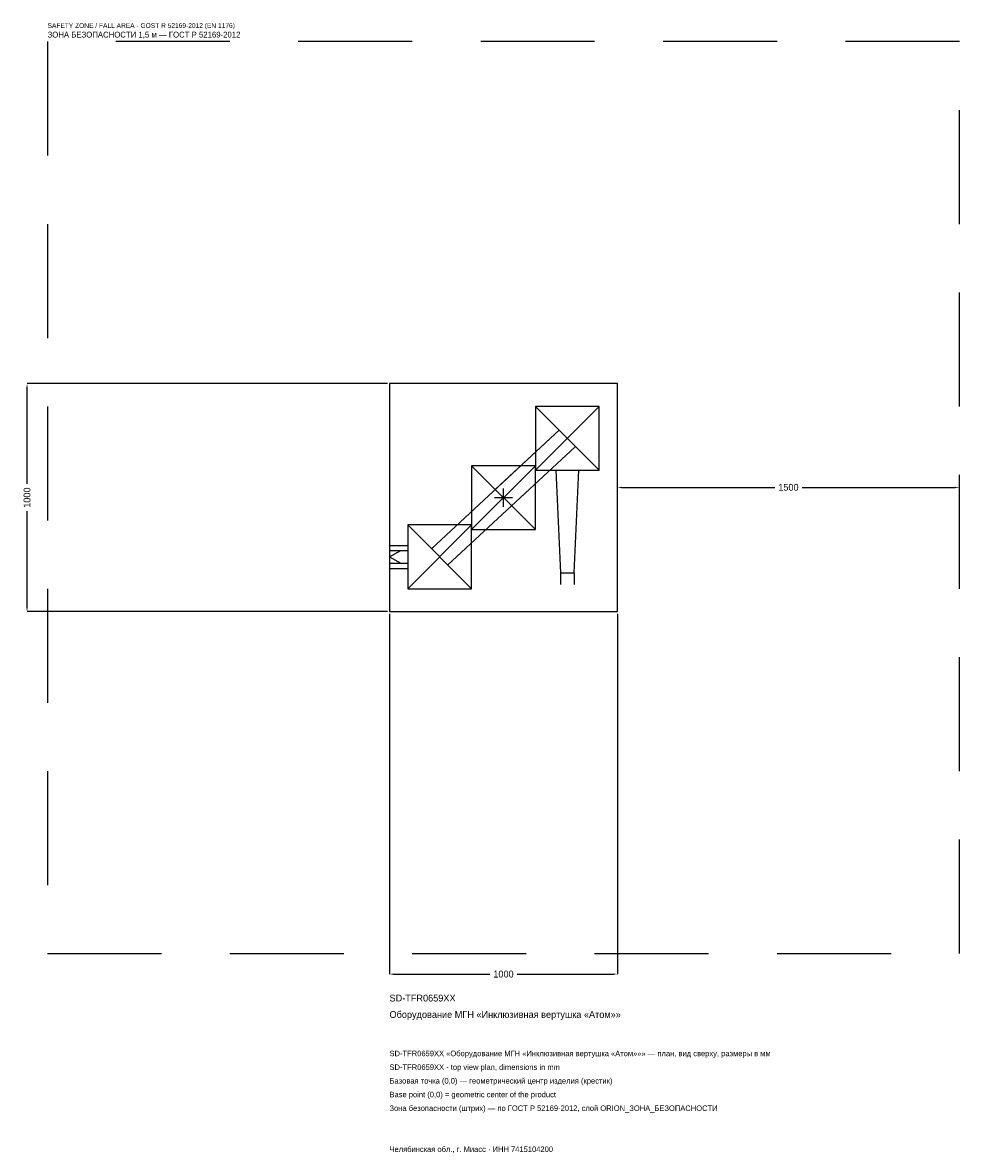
# Model space of a CAD drawing. Header units: metres. Extents: x -2109 to 2000, y -2876 to 2083.
import ezdxf

# ---------------------------------------------------------------- set-up
doc = ezdxf.new("R2010")
doc.units = ezdxf.units.M
doc.linetypes.add('DASHED', pattern=[800, 500, -300])
for name, color, linetype in [('ORION_ДАННЫЕ', 3, 'Continuous'), ('ORION_ЗОНА_БЕЗОПАСНОСТИ', 1, 'Continuous'), ('ORION_КОНТУР', 7, 'Continuous'), ('ORION_РАЗМЕРЫ', 8, 'Continuous')]:
    doc.layers.add(name, color=color, linetype=linetype)
doc.dimstyles.new('ORION', dxfattribs={"dimtxt": 30, "dimasz": 18, "dimexe": 1.25, "dimexo": 9, "dimtad": 1, "dimdec": 0, "dimcen": 2.5, "dimazin": 3, "dimtfac": 1, "dimtmove": 0, "dimatfit": 3, "dimarcsym": 0})

# ---------------------------------------------------------------- blocks, each defined once
blk = doc.blocks.new('_CLOSEDFILLED')
at = {"color": 0, "linetype": 'BYBLOCK'}
blk.add_solid([(-1, 0.16), (0, 0), (-1, -0.16)], dxfattribs=at)
blk = doc.blocks.new('*D1')
for p, q in [((-500, -509), (-500, -2090)), ((500, -509), (500, -2090)), ((-482, -2090), (-60, -2090)), ((60, -2090), (482, -2090))]:
    blk.add_line(p, q)
at = {"layer": 'Defpoints'}
for p in [(-500, -500), (500, -500), (-500, -2090)]:
    blk.add_point(p, dxfattribs=at)
at = {"layer": 'ORION_РАЗМЕРЫ', "xscale": 18, "yscale": 18, "rotation": 180}
blk.add_blockref('_CLOSEDFILLED', (-500, -2090), dxfattribs=at)
at = {"layer": 'ORION_РАЗМЕРЫ', "xscale": 18, "yscale": 18}
blk.add_blockref('_CLOSEDFILLED', (500, -2090), dxfattribs=at)
at = {"layer": 'ORION_РАЗМЕРЫ', "insert": (0, -2090), "char_height": 30, "attachment_point": 5}
blk.add_mtext('1000', dxfattribs=at)
blk = doc.blocks.new('*D2')
for p, q in [((-509, 500), (-2090, 500)), ((-2090, 60), (-2090, 482)), ((-2090, -482), (-2090, -60)), ((-509, -500), (-2090, -500))]:
    blk.add_line(p, q)
at = {"layer": 'Defpoints'}
for p in [(-500, 500), (-2090, -500), (-500, -500)]:
    blk.add_point(p, dxfattribs=at)
at = {"layer": 'ORION_РАЗМЕРЫ', "xscale": 18, "yscale": 18}
for p, rotation in [((-2090, 500), 90), ((-2090, -500), 270)]:
    blk.add_blockref('_CLOSEDFILLED', p, dxfattribs=dict(at, rotation=rotation))
at = {"layer": 'ORION_РАЗМЕРЫ', "insert": (-2090, 0), "char_height": 30, "attachment_point": 5, "rotation": 90}
blk.add_mtext('1000', dxfattribs=at)
blk = doc.blocks.new('*D3')
for p, q in [((500, 9), (500, 45)), ((518, 45), (1190, 45)), ((1310, 45), (1982, 45)), ((2000, 9), (2000, 45))]:
    blk.add_line(p, q)
at = {"layer": 'Defpoints'}
for p in [(500, 45), (500, 0), (2000, 0)]:
    blk.add_point(p, dxfattribs=at)
at = {"layer": 'ORION_РАЗМЕРЫ', "xscale": 18, "yscale": 18, "rotation": 180}
blk.add_blockref('_CLOSEDFILLED', (500, 45), dxfattribs=at)
at = {"layer": 'ORION_РАЗМЕРЫ', "xscale": 18, "yscale": 18}
blk.add_blockref('_CLOSEDFILLED', (2000, 45), dxfattribs=at)
at = {"layer": 'ORION_РАЗМЕРЫ', "insert": (1250, 45), "char_height": 30, "attachment_point": 5}
blk.add_mtext('1500', dxfattribs=at)
blk = doc.blocks.new('ОРИОН SD-TFR0659XX Оборудование МГН Инклюзивная вертушка Атом')
at = {"layer": 'ORION_ЗОНА_БЕЗОПАСНОСТИ', "linetype": 'DASHED'}
blk.add_lwpolyline([(-2000, -2000), (2000, -2000), (2000, 2000), (-2000, 2000)], close=True, dxfattribs=at)
at = {"layer": 'ORION_КОНТУР'}
for p, q in [((140, 120), (420, 400)), ((140, 400), (420, 120)), ((-314.3, -223.1), (245.7, 296.9)), ((245.7, 296.9), (-34.3, 36.9)), ((-245.7, -296.9), (314.3, 223.1)), ((314.3, 223.1), (34.3, -36.9)), ((-140, -140), (140, 140)), ((-140, 140), (140, -140)), ((-420, -400), (-140, -120)), ((-420, -120), (-140, -400)), ((-500, -209.6), (-420, -209.6)), ((-500, -232.3), (-420, -232.3)), ((-500, -260), (-449.6, -232.3)), ((-500, -260), (-449.6, -287.7)), ((-500, -287.7), (-420, -287.7)), ((-500, -310.4), (-420, -310.4)), ((249.8, -330), (249.8, -380.4)), ((310.2, -330), (310.2, -380.4))]:
    blk.add_line(p, q, dxfattribs=at)
for points in [[(-500, -500), (500, -500), (500, 500), (-500, 500)], [(140, 120), (420, 120), (420, 400), (140, 400)], [(-140, -140), (140, -140), (140, 140), (-140, 140)], [(-420, -400), (-140, -400), (-140, -120), (-420, -120)]]:
    blk.add_lwpolyline(points, close=True, dxfattribs=at)
blk.add_lwpolyline([(229.6, 120), (249.8, -330), (310.2, -330), (330.4, 120)], dxfattribs=at)
at = {"layer": 'ORION_РАЗМЕРЫ'}
for p, q in [((-40, 0), (40, 0)), ((0, -40), (0, 40))]:
    blk.add_line(p, q, dxfattribs=at)
at = {"layer": 'ORION_ДАННЫЕ'}
for tag, p in [('АРТИКУЛ', (-500, -2210)), ('НАИМЕНОВАНИЕ', (-500, -2282))]:
    blk.add_attdef(tag, p, '', height=30, dxfattribs=at)
at = {"layer": 'ORION_ДАННЫЕ', "flags": 1}
for tag, p in [('ПРОИЗВОДИТЕЛЬ', (-500, -2354)), ('ТЕЛЕФОН', (-500, -2426)), ('САЙТ', (-500, -2570)), ('АДРЕС', (-500, -2642)), ('РЕКВИЗИТЫ', (-500, -2714)), ('ГАБАРИТЫ', (-500, -2786)), ('ЗОНА_БЕЗОПАСНОСТИ', (-500, -2858))]:
    blk.add_attdef(tag, p, '', height=30, dxfattribs=at)
at = {"layer": 'ORION_ЗОНА_БЕЗОПАСНОСТИ', "color": 1}
for s, height, p in [('SAFETY ZONE / FALL AREA - GOST R 52169-2012 (EN 1176)', 21, (-2000, 2060)), ('ЗОНА БЕЗОПАСНОСТИ 1,5 м — ГОСТ Р 52169-2012', 25.5, (-2000, 2018))]:
    blk.add_text(s, height=height, dxfattribs=at).set_placement(p)
at = {"layer": 'ORION_РАЗМЕРЫ'}
dim = blk.add_linear_dim(base=(-2090, -500), p1=(-500, -500), p2=(-500, 500), angle=90, dimstyle='ORION', dxfattribs=at)
dim.commit()
dim.dimension.update_dxf_attribs({"geometry": '*D2', "text_midpoint": (-2090, 0)})
for base, p1, p2, picture, middle in [((500, 45), (500, 0), (2000, 0), '*D3', (1250, 45)), ((-500, -2090), (-500, -500), (500, -500), '*D1', (0, -2090))]:
    dim = blk.add_linear_dim(base=base, p1=p1, p2=p2, dimstyle='ORION', dxfattribs=at)
    dim.commit()
    dim.dimension.update_dxf_attribs({"geometry": picture, "text_midpoint": middle})

msp = doc.modelspace()

# ---------------------------------------------------------------- block references
msp.add_blockref('ОРИОН SD-TFR0659XX Оборудование МГН Инклюзивная вертушка Атом', (0, 0)).add_auto_attribs({'АРТИКУЛ': 'SD-TFR0659XX', 'НАИМЕНОВАНИЕ': 'Оборудование МГН «Инклюзивная вертушка «Атом»»'})

# ---------------------------------------------------------------- texts
at = {"layer": 'ORION_ДАННЫЕ', "color": 3}
for s, p in [('SD-TFR0659XX «Оборудование МГН «Инклюзивная вертушка «Атом»»» — план, вид сверху, размеры в мм', (-500, -2450)), ('SD-TFR0659XX - top view plan, dimensions in mm', (-500, -2510)), ('Челябинская обл., г. Миасс · ИНН 7415104200', (-500, -2870))]:
    msp.add_text(s, height=24, dxfattribs=at).set_placement(p)
at = {"layer": 'ORION_ДАННЫЕ', "color": 7}
for s, p in [('Базовая точка (0,0) — геометрический центр изделия (крестик)', (-500, -2570)), ('Base point (0,0) = geometric center of the product', (-500, -2630))]:
    msp.add_text(s, height=24, dxfattribs=at).set_placement(p)
at = {"layer": 'ORION_ДАННЫЕ', "color": 1}
msp.add_text('Зона безопасности (штрих) — по ГОСТ Р 52169-2012, слой ORION_ЗОНА_БЕЗОПАСНОСТИ', height=24, dxfattribs=at).set_placement((-500, -2690))

doc.saveas('drawing.dxf')
